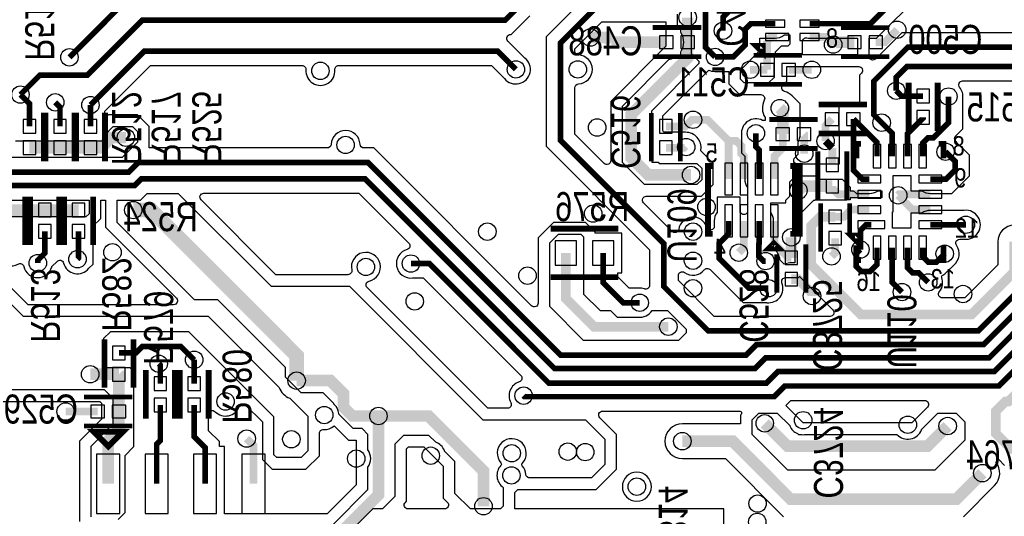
# Model space of a CAD drawing. Extents: x -394 to 5394, y -1015 to 6968.
# Tile 33 of 63: x 129 to 1147, y 2965 to 3478. Entities that reach past the tile are written whole.
import ezdxf

# ---------------------------------------------------------------- set-up
doc = ezdxf.new("R2010")
doc.units = 0
for name, color, linetype in [('ET_BOTTOM', 1, 'CONTINUOUS'), ('PG_SILKSCREEN_BOTTOM', 2, 'CONTINUOUS'), ('PIN_BOTTOM', 1, 'CONTINUOUS'), ('RD_SILKSCREEN_BOTTOM', 254, 'CONTINUOUS'), ('VC_BOTTOM', 1, 'CONTINUOUS')]:
    doc.layers.add(name, color=color, linetype=linetype)

msp = doc.modelspace()

# ---------------------------------------------------------------- linework, layer by layer
at = {"layer": 'ET_BOTTOM'}
for points in [[(203, 2965), (203, 3038), (224.1598, 3059.1598), (224.7666, 3059.1598), (224.7666, 3059.7666), (226, 3061), (226, 3087), (217, 3096), (78, 3096), (40.0001, 3133.9999), (40.0001, 3595.0001), (61, 3616), (61, 6123)], [(124.8898, 3353.2098), (216.8902, 3353.2098), (216.8902, 3358.8902), (226, 3368), (246, 3368), (251, 3363), (251, 3352), (235, 3336), (118, 3336)], [(98.8281, 3292.0998), (201, 3292.0998), (201, 3278), (197.7002, 3274.7002), (175.6398, 3274.7002), (175.6398, 3274), (169.6402, 3274), (169.6402, 3274.7002), (140.6398, 3274.7002), (140.6398, 3274), (134.6402, 3274), (134.6402, 3274.7002), (105.6398, 3274.7002)]]:
    msp.add_lwpolyline(points, dxfattribs=at)
for points, const_width in [([(2010, 3450), (1961, 3450), (1959, 3452), (1890, 3452), (1878, 3464), (1790, 3464), (1756, 3498), (1738, 3498), (1711, 3525), (1556, 3525), (1509, 3572), (1509, 3590), (1487, 3612), (1445, 3612), (1377, 3544), (1308, 3544), (1214, 3450), (1046.9999, 3450), (1012, 3415.0001), (1012, 3380), (1020, 3372)], 5.8), ([(76, 3355), (77, 3355), (111, 3321), (242, 3321), (252, 3331), (489, 3331), (688, 3132), (880, 3132), (891, 3143), (1125.4165, 3143), (1214, 3231.5835), (1214, 3378.0001), (1337.9999, 3502), (1405, 3502), (1427, 3524), (1469, 3524), (1524, 3469), (1594, 3469), (1626, 3437), (1684, 3437), (1695, 3448)], 5.8), ([(1216, 3519), (1053.1, 3519), (1008.36, 3474.26), (945.46, 3474.26)], 5.8), ([(74, 3322), (83.8288, 3312.1712), (99.8288, 3312.1712), (105, 3307), (248, 3307), (255, 3314), (486, 3314), (682, 3118), (889, 3118), (900, 3129), (1130.9327, 3129), (1228, 3226.0673), (1228, 3364.9999), (1350.0001, 3487), (1410, 3487), (1433, 3510), (1463, 3510), (1518, 3455), (1582, 3455), (1613.8288, 3423.1712), (1720.1712, 3423.1712), (1730, 3433)], 5.8), ([(615, 3513), (602, 3500), (241.1, 3500), (180.63, 3439.53)], 5.8), ([(130, 3401), (150, 3421), (199, 3421), (256, 3478), (631, 3478), (647, 3494)], 5.8), ([(533.5, 3226.5), (552.5, 3226.5), (676, 3103), (901, 3103), (913, 3115), (1136.4489, 3115), (1244, 3222.5511), (1244, 3354.0001), (1361.9999, 3472), (1415, 3472), (1439, 3496), (1457, 3496), (1512, 3441), (1572, 3441), (1605, 3408), (1854.3145, 3408), (1932.9, 3329.4145), (1932.9, 3248.8096), (1906.0904, 3222)], 5.8), ([(863.14, 3488.04), (856, 3480.9), (856, 3467)], 5.8), ([(819.51, 3455.2581), (819.51, 3480.65)], 12), ([(910.02, 3474.26), (884.8, 3474.26), (879, 3468.46), (879, 3452.2613), (866.6721, 3439.9334), (847.8553, 3439.9334)], 5.8), ([(1036, 3468), (1023.15, 3455.15), (1013.9036, 3455.15)], 8), ([(740.7419, 3455.2581), (736, 3460), (719, 3460)], 12), ([(797.4628, 3455.2581), (740.7419, 3455.2581)], 12), ([(819.51, 3455.2581), (819.51, 3438.7581), (761.1113, 3380.3594), (761.1113, 3335.8887), (779, 3318), (823, 3318)], 12), ([(901.7564, 3456.7564), (905.48, 3460.48), (911.99, 3460.48)], 8), ([(901.7564, 3426.65), (901.7564, 3456.7564)], 8), ([(969.86, 3452.65), (962.03, 3460.48), (945.46, 3460.48)], 8), ([(991.8564, 3455.15), (972.36, 3455.15), (969.86, 3452.65)], 12), ([(991.86, 3455.15), (991.8564, 3455.15)], 12), ([(642, 3427), (623, 3446), (258.18, 3446), (202.39, 3390.21)], 5.8), ([(1534, 3379), (1534, 3392.9), (1513.9, 3413), (1500, 3413), (1474, 3439), (1356, 3439), (1258, 3341), (1258, 3217), (1141, 3100), (920, 3100), (909, 3089), (651, 3089), (650, 3090)], 5.8), ([(901.7564, 3426.65), (884, 3426.65)], 8), ([(923.8036, 3426.65), (947.8036, 3426.65)], 8), ([(1220, 3430), (1046.1, 3430), (1035, 3418.9), (1035, 3405)], 5.8), ([(130, 3401), (139.39, 3391.61), (139.39, 3368.21)], 5.8), ([(1035, 3405), (1040.53, 3399.47), (1062.83, 3399.47)], 5.8), ([(1089, 3399), (1089, 3371.9), (1073.41, 3356.31), (1067.9, 3356.31), (1062.4, 3350.81), (1062.4, 3337.39)], 5.8), ([(170.89, 3368.21), (170.89, 3388.11), (166, 3393)], 5.8), ([(202.39, 3368.21), (202.39, 3390.21)], 5.8), ([(914.7364, 3387), (917.7364, 3384), (917.7364, 3360.25)], 12), ([(797.01, 3368.1736), (817.1736, 3368.1736), (824, 3375), (825, 3375)], 8), ([(861.87, 3353.13), (840, 3375), (825, 3375)], 8), ([(962, 3353), (962, 3369.01), (968.75, 3375.76)], 8), ([(1015.16, 3337.39), (1015.16, 3351.39), (990.79, 3375.76)], 5.8), ([(990.79, 3375.76), (990.79, 3322.96), (999.98, 3313.77), (1007.28, 3313.77)], 5.8), ([(1062.83, 3377.43), (1062.83, 3376.93), (1046.65, 3360.75), (1046.65, 3337.39)], 5.8), ([(1020, 3372), (1030.91, 3361.09), (1030.91, 3337.39)], 5.8), ([(202.39, 3346.17), (213.649, 3346.17), (224.009, 3356.53), (238.98, 3356.53)], 12), ([(890, 3361), (890, 3347.1), (893.36, 3343.74), (893.36, 3313.85)], 5.8), ([(917.7364, 3360.25), (917.7364, 3345.9864), (909.11, 3337.36), (909.11, 3313.85)], 8), ([(939.7836, 3360.25), (940, 3360.0336), (940, 3340)], 8), ([(139.39, 3346.17), (170.89, 3346.17)], 12), ([(170.89, 3346.17), (202.39, 3346.17)], 12), ([(861.87, 3353.13), (869.62, 3353.13), (875, 3347.75), (875, 3340), (877.62, 3337.38), (877.62, 3313.85)], 8), ([(861.87, 3313.85), (861.87, 3353.13)], 8), ([(962, 3353), (968.9848, 3346.0152)], 8), ([(968.9848, 3346.0152), (968.9848, 3328.5147)], 8), ([(1086, 3342), (1095.8288, 3332.1712), (1095.8288, 3323.1438), (1086.455, 3313.77), (1070.28, 3313.77)], 5.8), ([(968.9848, 3306.4675), (938.4675, 3306.4675), (934, 3302)], 12), ([(968.9848, 3306.4675), (968.9848, 3304.1053), (975.0701, 3298.02), (1007.28, 3298.02)], 8), ([(1070.28, 3298.02), (1038.02, 3298.02), (1037, 3297)], 8), ([(1070.28, 3282.28), (1051.72, 3282.28), (1037, 3297)], 8), ([(120.14, 3281.74), (155.14, 3281.74)], 12), ([(190.14, 3281.74), (155.14, 3281.74)], 12), ([(415.44, 3105.56), (415.44, 3131.44), (265.14, 3281.74), (246.64, 3281.74)], 15), ([(1157, 3249), (1157, 3218), (1113, 3174), (998.3016, 3174), (947.1445, 3225.1571), (947.1445, 3265.4028), (956.4848, 3274.7431), (971.9848, 3274.7431)], 10), ([(971.9848, 3274.7431), (980.7431, 3274.7431), (988.28, 3282.28), (1007.28, 3282.28)], 8), ([(903, 3201), (882.9, 3201), (851.96, 3231.94), (851.96, 3247.35), (861.87, 3257.26), (861.87, 3270.55)], 5.8), ([(872.305, 3237.695), (877.62, 3243.01), (877.62, 3270.55)], 8), ([(900, 3229), (898, 3229), (893.1712, 3233.8288), (893.1712, 3246.9612), (893.36, 3247.15), (893.36, 3270.55)], 5.8), ([(926.61, 3232.3536), (923.6464, 3232.3536), (909.11, 3246.89), (909.11, 3270.55)], 8), ([(998, 3241), (998, 3260.73), (1003.8, 3266.53), (1009.25, 3266.53)], 5.8), ([(1107, 3266.53), (1070.28, 3266.53)], 5.8), ([(155.14, 3259.7), (155.14, 3237.14), (148, 3230), (148, 3227)], 5.8), ([(190.14, 3259.7), (190.14, 3232.14), (189, 3231)], 5.8), ([(926.61, 3232.3536), (926.61, 3253.61)], 12), ([(968.1445, 3233.8556), (971.9848, 3237.6959), (971.9848, 3252.6959)], 8), ([(1015.16, 3242.91), (1015.16, 3225.55), (1007.76, 3218.15), (999.11, 3218.15), (993.61, 3223.65), (993.61, 3236.61), (998, 3241)], 5.8), ([(1041, 3197), (1030.91, 3207.09), (1030.91, 3242.91)], 5.8), ([(1068, 3207), (1058.1712, 3216.8288), (1052.1712, 3216.8288), (1046.65, 3222.35), (1046.65, 3242.91)], 5.8), ([(1085.11, 3236.6675), (1076.4025, 3227.96), (1068.2, 3227.96), (1062.4, 3233.76), (1062.4, 3242.91)], 5.8), ([(799.5572, 3161.2721), (722.7279, 3161.2721), (693.73, 3190.27), (693.73, 3237.46)], 10), ([(770, 3186), (753, 3186), (732.31, 3206.69), (732.31, 3237.46)], 5.8), ([(926.61, 3210.3064), (933.6936, 3210.3064), (948, 3196), (948, 3193)], 10), ([(309.57, 3127.0495), (295.7195, 3140.9), (255.96, 3140.9), (249.21, 3134.15), (231.81, 3134.15)], 5.8), ([(274.57, 3102.41), (274.57, 3121.43), (273, 3123)], 5.8), ([(309.57, 3127.0495), (309.57, 3102.41)], 5.8), ([(231.81, 3112.11), (202.11, 3112.11)], 12), ([(231.8136, 3073.66), (231.8136, 3112.1064), (231.81, 3112.11)], 12), ([(500, 3069), (473, 3069), (464, 3078), (464, 3092), (450.44, 3105.56), (415.44, 3105.56)], 12), ([(1242, 3020), (1216, 3020), (1201, 3035), (1154, 3035), (1138, 3051), (1138, 3074), (1148, 3084), (1151, 3084), (1165, 3098)], 10), ([(274.57, 3080.37), (274.57, 3043.57), (270.79, 3039.79), (270.79, 2998.96)], 5.8), ([(309.57, 3080.37), (309.57, 3047.58), (320.79, 3036.36), (320.79, 2998.96)], 5.8), ([(209.7664, 3073.66), (176.66, 3073.66)], 8), ([(213, 2944), (456.5441, 2944), (500, 2987.4559), (500, 3069)], 12), ([(231.8136, 3073.66), (231.8136, 3054.4836), (220.79, 3043.46), (220.79, 2998.96)], 12), ([(608.53, 2975.83), (608.53, 3012.1693), (551.6993, 3069), (500, 3069)], 12), ([(1088.18, 3058.65), (1067.53, 3038), (922.6, 3038), (899.14, 3061.46)], 12), ([(370.79, 2998.96), (370.79, 3038.66), (363.79, 3045.66)], 8), ([(814, 3043), (866, 3043), (926, 2983), (1097, 2983), (1124, 3010)], 12)]:
    msp.add_lwpolyline(points, dxfattribs=dict(at, const_width=const_width))
for points in [[(1161.2674, 3553.0998), (1161.3754, 3553.088, 0.220153), (1173.3151, 3557.1094, -0.406293), (1178.8942, 3557.0337), (1190.8281, 3545.0998), (1278.3709, 3545.0998, -0.668175), (1281.1993, 3538.2714), (1207.8281, 3464.9002), (1040.828, 3464.9002), (1013.8286, 3437.9008, -0.668175), (1007.0002, 3440.7292), (1007.0002, 3459.3598), (1014.5319, 3459.3598), (1059.2719, 3504.0998), (1214.2674, 3504.0998), (1214.3754, 3504.088, 1.114863), (1214.3754, 3533.912), (1214.2674, 3533.9002), (1071.6291, 3533.9002, -0.668175), (1068.8007, 3540.7286), (1081.1719, 3553.0998)], [(733.1714, 3329.9007), (703.0002, 3360.0719), (703.0002, 3408.0261, -0.398872), (706.7896, 3412.0206, 0.948676), (706.7896, 3441.9794, -0.398872), (703.0002, 3445.9739), (703.0002, 3448.2426), (730.8574, 3476.0998), (796.9998, 3476.0998), (796.9998, 3450.9706), (739.9998, 3393.9706), (739.9998, 3332.7291, -0.668175)], [(919.5178, 3462.7598), (925, 3462.7598), (925, 3453), (923, 3451), (916, 3451), (910, 3445), (910, 3441.1502), (908.8034, 3441.1502), (908.8034, 3418.8034), (903, 3413), (878, 3413), (874, 3417), (874, 3426.1892), (893.9002, 3446.0894), (893.9002, 3449.9002), (894, 3450), (894, 3459.3598), (910.02, 3459.3598, 0.162781), (918.9835, 3462.3574)], [(938, 3455.6792, -0.469228), (942.7323, 3459.6116, 0.046058), (945.46, 3459.3598), (995, 3459.3598), (995, 3442), (938, 3442)], [(927.4645, 3399.7281, 0.127448), (919.6821, 3404.3074, -0.571849), (917.9527, 3410.9819), (922.0002, 3415.0294), (922.0002, 3429.9998), (996.2708, 3429.9998, -0.668175), (999.0992, 3423.1714), (997.0998, 3421.172), (997.0998, 3390.2602), (994.2263, 3390.2602), (994.0126, 3390.3075, 0.109435), (987.5674, 3390.3075), (987.3537, 3390.2602), (975.7898, 3390.2602), (975.7898, 3361.2598), (975.8898, 3361.2598), (975.8898, 3329.0002), (933.0347, 3329.0002, -0.668172), (930.2063, 3335.8286), (933.7366, 3339.3589), (933.7366, 3352.0037, 0.119535), (935.7366, 3360.25), (935.7366, 3391.4559)], [(803.4712, 3259.6009), (773.9007, 3289.1714, -0.668175), (776.7291, 3295.9998), (833.9706, 3295.9998), (846.0002, 3308.0294), (846.0002, 3329.9706), (833.0449, 3342.926), (833.1827, 3343.9125, 0.45548), (817.3364, 3362.1266), (797.01, 3362.1266, 0.014033), (796.1124, 3362.1014, -0.430758), (794.0002, 3364.0983), (794.0002, 3379.0294), (841.3341, 3426.3632), (842.5427, 3425.9055, 0.118181), (849.4799, 3425.0214), (849.5879, 3425.0332), (861.9998, 3425.0332), (861.9998, 3412.0294), (873.0294, 3400.9998), (895.1402, 3400.9998, -0.560221), (898.7031, 3395.1817, 0.262454), (899.4362, 3377.5178), (899.7362, 3377.0338), (899.7362, 3374.138), (897.2548, 3374.138), (896.8261, 3374.357, 0.596634), (875.088, 3359.3754), (875.0998, 3359.2674), (875.0998, 3340.9281), (878.4598, 3337.5681), (878.4598, 3313.85, 0.159967), (881.3598, 3305.0176), (881.3598, 3279.3824, 0.01208), (880.9472, 3278.7925, -0.53635), (874.2828, 3278.7925, 0.01208), (873.8702, 3279.3824), (873.8702, 3295.0502), (849.8698, 3295.0502), (849.8698, 3279.3824, 0.159967), (846.9698, 3270.55), (846.9698, 3263.4319), (845.969, 3262.4311, -0.560602), (839.3342, 3264.0301, 0.788254), (810.2491, 3261.7958, -0.612124)], [(919.2935, 3225.7065), (914.9818, 3230.0182), (914.9023, 3230.7111, 0.221863), (908.2602, 3241.521), (908.2602, 3270.55, 0.159967), (905.3602, 3279.3824), (905.3602, 3289.3498), (921.1102, 3289.3498), (921.1102, 3292.1102), (925, 3296), (925, 3311), (931, 3317), (954.4846, 3317), (954.4846, 3313.5145), (979.1634, 3313.5145), (987.2798, 3305.3981), (987.2798, 3301.7698), (990.9081, 3301.7698), (993.8081, 3298.8698), (1007.2801, 3298.8698, 0.149739), (1015.6261, 3301.4266), (1016.1336, 3301.7698), (1020, 3301.7698), (1020, 3294.2802), (987.2798, 3294.2802), (987.2798, 3292.2802), (984.1378, 3292.2802), (983.8576, 3292), (951, 3292), (950.7433, 3291.7433), (949.4431, 3291.7433), (930.1443, 3272.4445), (930.1443, 3227.3066), (926.61, 3227.3066, 0.092063), (920.5066, 3226.1732)], [(546.3281, 3211.5998), (647.0116, 3110.9163, -0.561012), (645.4078, 3104.28, 0.468678), (636.7893, 3082.8949, -0.567345), (633.2665, 3077.0002), (612.9706, 3077.0002), (488.3372, 3201.6336, -0.591022), (490.2887, 3208.3647, 2.399028), (472.3359, 3219.8423, -0.477794), (468.4256, 3215.0002), (393.9706, 3215.0002), (316.6995, 3292.2714, -0.668177), (319.5279, 3299.0998), (479.8281, 3299.0998), (531.2818, 3247.6461, -0.575003), (529.5158, 3240.9614, 0.922894), (535.1246, 3211.588), (535.2326, 3211.5998)], [(137.9706, 3184.0002), (112.0002, 3209.9706), (112.0002, 3220.4563, -0.480108), (116.8717, 3224.3602, 0.186455), (127.5634, 3225.9655, -0.498196), (133.4286, 3223.4392, 0.773488), (162.4629, 3223.0213), (162.6032, 3223.5311), (167.8539, 3228.7818, -0.575003), (174.5386, 3227.0158, 0.611687), (200.6931, 3221.6044), (200.7612, 3221.6891), (205.0402, 3225.9681), (205.0402, 3259.7, 0.054555), (204.6875, 3262.9226), (204.6402, 3263.1363), (204.6402, 3264.6694), (213.0002, 3273.0294), (213.0002, 3292.0998), (217.9998, 3292.0998), (217.9998, 3264.0294), (291.2005, 3190.8286, -0.668177), (288.3721, 3184.0002)], [(798.6134, 3178), (818, 3158.6134), (818, 3155), (810, 3147), (712, 3147), (677, 3182), (677, 3248), (686, 3257), (709, 3257), (712, 3254), (712, 3195), (729, 3178), (739.9279, 3178), (746.8281, 3171.0998), (768.2674, 3171.0998), (768.3754, 3171.088, 0.286685), (782.6888, 3178)], [(846.8574, 3171.9002), (809.9002, 3208.8574), (809.9002, 3214.0425, -0.61262), (816.2496, 3217.2799, 0.397531), (836.6757, 3219.9289, -0.443911), (842.6016, 3220.2263), (876.7281, 3186.0998), (901.2674, 3186.0998), (901.3754, 3186.088, 0.564824), (916.9452, 3206.5262, -0.529567), (920.6638, 3211.9998), (933.9706, 3211.9998), (935.1153, 3213.1444), (969.5311, 3178.7286, -0.668179), (966.7026, 3171.9002)], [(938.9706, 3062.0002), (921.0215, 3079.9494), (926.1719, 3085.0998), (1064.4721, 3085.0998, -0.668177), (1067.3005, 3078.2714), (1051.0294, 3062.0002)], [(340.7902, 2968.0002), (340.7902, 3037.4602), (335.6902, 3037.4602), (335.6902, 3042.5319), (324.4702, 3053.7519), (324.4702, 3070.6601, -0.670736), (331.3185, 3073.4685, 0.55114), (356.099, 3078.8791, -0.548838), (362.6871, 3080.342), (379.9998, 3063.0294), (379.9998, 3024.0294), (390.0294, 3013.9998), (424.9706, 3013.9998), (439.0002, 3028.0294), (439.0002, 3051.0261, -0.429722), (443.2107, 3055.0206, 0.200696), (454.1102, 3058.9189), (469.0294, 3043.9998), (476.9998, 3043.9998), (476.9998, 2997.9706), (447.0294, 2968.0002)], [(1061.2275, 3055.2275), (1078, 3072), (1097, 3072), (1106, 3063), (1106, 3044), (1075, 3013), (923, 3013), (886, 3050), (886, 3065), (893, 3072), (912, 3072), (924.9285, 3059.0715), (925.08, 3058.7208, 0.191065), (932.9008, 3050.9), (933.2515, 3050.7485), (934, 3050), (935.7137, 3050), (935.9079, 3049.9612, 0.099031), (941.7921, 3049.9612), (941.9863, 3050), (1035.8194, 3050, 0.565596), (1061.0757, 3054.8153)], [(530.9706, 3036.9998), (547.0294, 3036.9998), (566.9998, 3017.0294), (566.9998, 2984.0294), (571.2005, 2979.8286, -0.668177), (568.3721, 2973.0002), (530.6279, 2973.0002, -0.668177), (527.7995, 2979.8286), (529.0002, 2981.0294), (529.0002, 3035.0294)], [(782.0002, 2996, 1), (751.9998, 2996, 1)]]:
    msp.add_lwpolyline(points, format="xyb", close=True, dxfattribs=at)
for points, format in [([(1200.2, 3237.2997, 5.8, 5.8, 0), (1119.9003, 3157, 5.8, 5.8, 0), (840.6855, 3157, 5.8, 5.8, 0), (795, 3202.6855, 5.8, 5.8, 0), (795, 3247, 5.8, 5.8, 0), (688.1, 3353.9, 5.8, 5.8, 0), (688.1, 3454.4145, 5.8, 5.8, 0), (724.6855, 3491, 5.8, 5.8, 0), (794, 3491, 5.8, 5.8, 0), (808.8982, 3505.8982, 5.8, 5.8, 0), (829.0988, 3505.8982, 5.8, 5.8, 0), (838, 3496.997, 5.8, 5.8, 0), (838, 3449.7887, 5.8, 5.8, 0), (847.8553, 3439.9334, 5.8, 5.8, 0)], "xyseb"), ([(709.7848, 3497.1714), (673.1998, 3460.5864), (673.1998, 3347.7281), (780.0998, 3240.8281), (780.0998, 3203.9944, -0.513522), (774.8156, 3200.2062, 0.109267), (768.3754, 3200.912), (768.2674, 3200.9002), (759.1719, 3200.9002), (747.2102, 3212.8619), (747.2102, 3216.9598), (751.3102, 3216.9598), (751.3102, 3257.9602), (724.0002, 3257.9602), (724.0002, 3258.9706), (713.9706, 3269.0002), (681.0294, 3269.0002), (664.9998, 3252.9706), (664.9998, 3185.7291, -0.668175), (658.1714, 3182.9007), (495.1719, 3345.9002), (484.9789, 3345.9002, -0.400402), (480.9834, 3349.7107, 0.953692), (451.0166, 3349.7107, -0.400402), (447.0211, 3345.9002), (263.0002, 3345.9002), (263.0002, 3367.9706), (250.9706, 3380.0002), (221.0294, 3380.0002), (220.7044, 3379.6753, -0.668183), (217.2902, 3381.0895), (217.2902, 3384.0381), (264.3519, 3431.0998), (421.0648, 3431.0998, -0.438652), (425.0511, 3426.7693, 1.086333), (454.9489, 3426.7693, -0.438652), (458.9352, 3431.0998), (616.8281, 3431.0998), (630.2388, 3417.6891), (630.3069, 3417.6044, 1.118809), (651.3133, 3438.7587), (633.8007, 3456.2714, -0.668175), (636.6291, 3463.0998), (637.1719, 3463.0998), (656.3133, 3482.2413, 0.315429)], "xyb"), ([(823.0998, 3490.8251), (823.0998, 3443.6168), (831, 3435.7166), (831, 3433), (782, 3384), (782, 3373.7251), (781.89, 3373.4073, 0.168177), (781.89, 3362.9399), (782, 3362.6221), (782, 3351.6779), (781.89, 3351.3601, 0.168177), (781.89, 3340.8927), (782, 3340.5749), (782, 3338), (782.5098, 3337.4902), (782.5098, 3331.1262), (788.8738, 3331.1262), (790, 3330), (829, 3330), (834, 3325), (834, 3313), (829, 3308), (775, 3308), (752, 3331), (752, 3389), (800.5071, 3437.5071), (801.0941, 3437.628, 0.099694), (807.6353, 3440.4079), (808.1462, 3440.7579), (812.463, 3440.7579), (812.463, 3445.2919), (812.763, 3445.7759, 0.284747), (812.763, 3464.7403), (812.463, 3465.2243), (812.463, 3469.7583), (809, 3469.7583), (809, 3484)], "xyb"), ([(1174.0002, 3249, 1), (1139.9998, 3249), (1139.9998, 3225.0417), (1105.9583, 3191.0002), (1082.7313, 3191.0002, -0.631955), (1079.63, 3197.5264, 0.264572), (1082.0855, 3212.1578, -0.381542), (1083.0688, 3214.6342, 0.08056), (1086.9385, 3217.424), (1094.4233, 3224.9088, 0.398233), (1097.3618, 3245.322, -0.60823), (1100.6289, 3251.6298), (1105.2674, 3251.6298), (1105.3754, 3251.618, 1.114863), (1105.3754, 3281.442), (1105.2674, 3281.4302), (1070.28, 3281.4302, 0.159967), (1061.4476, 3278.5302), (1050.2798, 3278.5302), (1050.2798, 3262.9102), (1031.2502, 3262.9102), (1031.2502, 3279.9998), (1032.0002, 3279.9998), (1032.0002, 3317.3898), (1050.2798, 3317.3898), (1050.2798, 3301.7698), (1061.4476, 3301.7698, 0.159967), (1070.28, 3298.8698), (1092.6269, 3298.8698), (1110.729, 3316.9719), (1110.729, 3338.3431), (1097.7612, 3351.3109), (1097.6931, 3351.3956, 0.028729), (1096.539, 3352.6741, -0.416079), (1096.5209, 3358.3489), (1103.9002, 3365.7281), (1103.9002, 3397.2674), (1103.912, 3397.3754, 0.202421), (1100.5653, 3408.5525, -0.634347), (1103.6493, 3415.0998), (1198.3709, 3415.0998, -0.668175)], "xyb"), ([(797.01, 3346.1264, 8, 8, 0), (817.3364, 3346.1264, 5.8, 5.8, 0), (818, 3346.79, 5.8, 5.8, 0)], "xyseb"), ([(452, 2956), (489, 2993), (489, 3015.9997, 0.333342), (489, 3034.0003), (489, 3050), (483, 3056), (474, 3056), (458.9818, 3071.0182), (458.9023, 3071.7111, 0.169809), (454.5883, 3080.6252), (454, 3081.2114), (454, 3082), (443, 3093), (419.9708, 3093), (404, 3108.9708), (404, 3119), (334, 3189), (310, 3189), (230, 3269), (230, 3292.0998), (254.1719, 3292.0998), (261.0721, 3299), (293, 3299), (389, 3203), (470, 3203), (608, 3065), (714, 3065), (734, 3045), (734, 3019), (720, 3005), (656.3628, 3005, -0.393683), (652.3728, 3008.7179, 0.164767), (648.6497, 3017.5935, -0.387331), (648.6909, 3020.2876, 2.264386), (626.5203, 3020.6265, -0.387331), (626.4791, 3017.9324, 0.461641), (629, 2995.2391), (629, 2976), (626.0002, 2973.0002), (594.9998, 2973.0002), (579, 2989), (579, 3022), (568.2275, 3032.7725), (568.0757, 3033.1847, 0.219672), (559.1847, 3042.0757), (558.7725, 3042.2275), (552, 3049), (526, 3049), (517, 3040), (517, 2986), (504.0002, 2973.0002), (494.0294, 2973.0002), (453.0292, 2932)], "xyb"), ([(100, 3205), (133, 3172), (324, 3172), (397.1118, 3098.8882), (397.2643, 3098.496, 0.210381), (408.376, 3087.3843), (408.7682, 3087.2318), (427, 3069), (427, 3033), (420, 3026), (395, 3026), (392, 3029), (392, 3068), (304, 3156), (223, 3156), (216, 3149), (216, 3120), (217, 3119), (243, 3119), (247, 3115), (247, 3037), (238, 3028), (238, 2969), (231.0002, 2962.0002)], "xyb"), ([(40.0001, 2310.712), (40.0001, 3107.3722, -0.668177), (46.8285, 3110.2006), (73.0294, 3083.9998), (212.0294, 3083.9998), (213.8134, 3082.2158), (213.8134, 3065.7842), (190.9998, 3042.9706), (190.9998, 2960.0294)], "xyb"), ([(857.0002, 2880.9998), (857.0002, 2973.0002), (641.0002, 2973.0002), (641.0002, 2990.0294), (643.9706, 2992.9998), (724.9706, 2992.9998), (746.0002, 3014.0294), (746.0002, 3049.9706), (728.6995, 3067.2714, -0.668177), (731.5279, 3074.0998), (873.3005, 3074.0998, -0.668183), (874.7147, 3070.6856), (873.9998, 3069.9706), (873.9998, 3061.0002), (814, 3061.0002, 1), (814, 3024.9998), (858.5441, 3024.9998), (918.5441, 2964.9998)], "xyb"), ([(1104.4559, 2964.9998), (1136.7281, 2997.2719, 0.38387), (1137.9886, 3021.3282), (1140.957, 3024.001), (1146.9583, 3017.9998)], "xyb")]:
    msp.add_lwpolyline(points, format=format, dxfattribs=at)
at = {"layer": 'PG_SILKSCREEN_BOTTOM'}
for points, const_width in [([(833.4864, 3470.2581), (783.4864, 3470.2581)], 5), ([(1027.88, 3470.15), (977.88, 3470.15)], 5), ([(897.22, 3451.45), (897.22, 3444.38), (890.15, 3451.45), (897.22, 3451.45)], 6), ([(833.4864, 3440.2581), (783.4864, 3440.2581)], 5), ([(937.78, 3441.65), (887.78, 3441.65)], 5), ([(1027.88, 3440.15), (977.88, 3440.15)], 5), ([(937.78, 3411.65), (887.78, 3411.65)], 5), ([(1047.83, 3413.45), (1047.83, 3363.45)], 6), ([(1077.83, 3413.45), (1077.83, 3363.45)], 6), ([(954.77, 3390.76), (1004.77, 3390.76)], 6), ([(154.39, 3332.19), (154.39, 3382.19)], 6), ([(155.89, 3332.19), (155.89, 3382.19)], 6), ([(185.89, 3332.19), (185.89, 3382.19)], 6), ([(187.39, 3332.19), (187.39, 3382.19)], 6), ([(217.39, 3332.19), (217.39, 3382.19)], 6), ([(782.01, 3382.15), (782.01, 3332.15)], 5), ([(812.01, 3382.15), (812.01, 3332.15)], 5), ([(953.76, 3375.25), (903.76, 3375.25)], 5), ([(954.77, 3360.76), (1004.77, 3360.76)], 6), ([(953.76, 3345.25), (903.76, 3345.25)], 5), ([(998.78, 3350.15), (993.78, 3350.15), (993.78, 3335.15)], 6), ([(1078.78, 3350.15), (1083.78, 3350.15), (1083.78, 3335.15)], 6), ([(953.9848, 3342.4911), (953.9848, 3292.4911)], 5), ([(983.9848, 3342.4911), (983.9848, 3292.4911)], 5), ([(845.49, 3257.2), (840.49, 3257.2), (840.49, 3327.2), (845.49, 3327.2)], 6), ([(925.49, 3327.2), (935.49, 3327.2), (935.49, 3257.2), (925.49, 3257.2)], 6), ([(925.49, 3257.2), (930.49, 3257.2), (930.49, 3327.2)], 6), ([(135.14, 3295.72), (135.14, 3245.72)], 6), ([(140.14, 3295.72), (140.14, 3245.72)], 6), ([(170.14, 3295.72), (170.14, 3245.72)], 6), ([(175.14, 3295.72), (175.14, 3245.72)], 6), ([(205.14, 3295.72), (205.14, 3245.72)], 6), ([(956.9848, 3238.7195), (956.9848, 3288.7195)], 5), ([(986.9848, 3258), (986.9848, 3288.7195)], 5), ([(678.02, 3262.46), (748.02, 3262.46)], 6), ([(995.39, 3248.41), (988.32, 3255.48), (995.39, 3255.48), (995.39, 3248.41)], 6), ([(913.49, 3242.2), (903.49, 3242.2), (908.49, 3247.2), (913.49, 3242.2)], 6), ([(941.61, 3196.33), (941.61, 3246.33)], 5), ([(993.78, 3245.15), (993.78, 3230.15), (998.78, 3230.15)], 6), ([(1078.78, 3230.15), (1083.78, 3230.15), (1083.78, 3245.15)], 6), ([(911.61, 3196.33), (911.61, 3236)], 5), ([(678.02, 3212.46), (748.02, 3212.46)], 6), ([(216.81, 3098.13), (216.81, 3148.13)], 6), ([(246.81, 3098.13), (246.81, 3148.13)], 6), ([(259.57, 3116.39), (259.57, 3066.39)], 6), ([(289.57, 3116.39), (289.57, 3066.39)], 6), ([(294.57, 3116.39), (294.57, 3066.39)], 6), ([(324.57, 3116.39), (324.57, 3066.39)], 6), ([(195.79, 3088.66), (245.79, 3088.66)], 5), ([(195.79, 3058.66), (245.79, 3058.66)], 5), ([(220.79, 3037.66), (205.79, 3052.66), (235.79, 3052.66), (220.79, 3037.66)], 6)]:
    msp.add_lwpolyline(points, dxfattribs=dict(at, const_width=const_width))
at = {"layer": 'PIN_BOTTOM'}
for points in [[(920.02, 3470.76), (920.02, 3477.76), (900.02, 3477.76), (900.02, 3470.76)], [(955.46, 3470.76), (955.46, 3477.76), (935.46, 3477.76), (935.46, 3470.76)], [(804.4628, 3448.7581), (804.4628, 3461.7581), (790.4628, 3461.7581), (790.4628, 3448.7581)], [(826.51, 3448.7581), (826.51, 3461.7581), (812.51, 3461.7581), (812.51, 3448.7581)], [(923.99, 3456.98), (923.99, 3463.98), (899.99, 3463.98), (899.99, 3456.98)], [(955.46, 3456.98), (955.46, 3463.98), (935.46, 3463.98), (935.46, 3456.98)], [(998.8564, 3448.65), (998.8564, 3461.65), (984.8564, 3461.65), (984.8564, 3448.65)], [(1020.9036, 3448.65), (1020.9036, 3461.65), (1006.9036, 3461.65), (1006.9036, 3448.65)], [(908.7564, 3420.15), (908.7564, 3433.15), (894.7564, 3433.15), (894.7564, 3420.15)], [(930.8036, 3420.15), (930.8036, 3433.15), (916.8036, 3433.15), (916.8036, 3420.15)], [(1069.33, 3406.47), (1056.33, 3406.47), (1056.33, 3392.47), (1069.33, 3392.47)], [(961.75, 3382.26), (961.75, 3369.26), (975.75, 3369.26), (975.75, 3382.26)], [(983.79, 3382.26), (983.79, 3369.26), (997.79, 3369.26), (997.79, 3382.26)], [(1069.33, 3384.43), (1056.33, 3384.43), (1056.33, 3370.43), (1069.33, 3370.43)], [(132.89, 3361.21), (145.89, 3361.21), (145.89, 3375.21), (132.89, 3375.21)], [(164.39, 3361.21), (177.39, 3361.21), (177.39, 3375.21), (164.39, 3375.21)], [(195.89, 3361.21), (208.89, 3361.21), (208.89, 3375.21), (195.89, 3375.21)], [(803.51, 3375.1736), (790.51, 3375.1736), (790.51, 3361.1736), (803.51, 3361.1736)], [(924.7364, 3353.75), (924.7364, 3366.75), (910.7364, 3366.75), (910.7364, 3353.75)], [(946.7836, 3353.75), (946.7836, 3366.75), (932.7836, 3366.75), (932.7836, 3353.75)], [(132.89, 3339.17), (145.89, 3339.17), (145.89, 3353.17), (132.89, 3353.17)], [(164.39, 3339.17), (177.39, 3339.17), (177.39, 3353.17), (164.39, 3353.17)], [(195.89, 3339.17), (208.89, 3339.17), (208.89, 3353.17), (195.89, 3353.17)], [(803.51, 3353.1264), (790.51, 3353.1264), (790.51, 3339.1264), (803.51, 3339.1264)], [(1019.16, 3349.39), (1011.16, 3349.39), (1011.16, 3325.39), (1019.16, 3325.39)], [(1034.91, 3349.39), (1026.91, 3349.39), (1026.91, 3325.39), (1034.91, 3325.39)], [(1050.65, 3349.39), (1042.65, 3349.39), (1042.65, 3325.39), (1050.65, 3325.39)], [(1066.4, 3349.39), (1058.4, 3349.39), (1058.4, 3325.39), (1066.4, 3325.39)], [(857.87, 3297.35), (865.87, 3297.35), (865.87, 3330.35), (857.87, 3330.35)], [(873.62, 3297.35), (881.62, 3297.35), (881.62, 3330.35), (873.62, 3330.35)], [(889.36, 3297.35), (897.36, 3297.35), (897.36, 3330.35), (889.36, 3330.35)], [(905.11, 3297.35), (913.11, 3297.35), (913.11, 3330.35), (905.11, 3330.35)], [(975.4848, 3335.5147), (962.4848, 3335.5147), (962.4848, 3321.5147), (975.4848, 3321.5147)], [(995.28, 3317.77), (995.28, 3309.77), (1019.28, 3309.77), (1019.28, 3317.77)], [(1058.28, 3317.77), (1058.28, 3309.77), (1082.28, 3309.77), (1082.28, 3317.77)], [(975.4848, 3313.4675), (962.4848, 3313.4675), (962.4848, 3299.4675), (975.4848, 3299.4675)], [(995.28, 3302.02), (995.28, 3294.02), (1019.28, 3294.02), (1019.28, 3302.02)], [(1058.28, 3302.02), (1058.28, 3294.02), (1082.28, 3294.02), (1082.28, 3302.02)], [(161.64, 3288.74), (148.64, 3288.74), (148.64, 3274.74), (161.64, 3274.74)], [(196.64, 3288.74), (183.64, 3288.74), (183.64, 3274.74), (196.64, 3274.74)], [(857.87, 3254.05), (865.87, 3254.05), (865.87, 3287.05), (857.87, 3287.05)], [(873.62, 3254.05), (881.62, 3254.05), (881.62, 3287.05), (873.62, 3287.05)], [(889.36, 3254.05), (897.36, 3254.05), (897.36, 3287.05), (889.36, 3287.05)], [(905.11, 3254.05), (913.11, 3254.05), (913.11, 3287.05), (905.11, 3287.05)], [(965.4848, 3267.7431), (978.4848, 3267.7431), (978.4848, 3281.7431), (965.4848, 3281.7431)], [(995.28, 3286.28), (995.28, 3278.28), (1019.28, 3278.28), (1019.28, 3286.28)], [(1058.28, 3286.28), (1058.28, 3278.28), (1082.28, 3278.28), (1082.28, 3286.28)], [(161.64, 3266.7), (148.64, 3266.7), (148.64, 3252.7), (161.64, 3252.7)], [(196.64, 3266.7), (183.64, 3266.7), (183.64, 3252.7), (196.64, 3252.7)], [(995.25, 3270.53), (995.25, 3262.53), (1023.25, 3262.53), (1023.25, 3270.53)], [(1058.28, 3270.53), (1058.28, 3262.53), (1082.28, 3262.53), (1082.28, 3270.53)], [(965.4848, 3245.6959), (978.4848, 3245.6959), (978.4848, 3259.6959), (965.4848, 3259.6959)], [(682.73, 3249.96), (682.73, 3224.96), (704.73, 3224.96), (704.73, 3249.96)], [(721.31, 3249.96), (721.31, 3224.96), (743.31, 3224.96), (743.31, 3249.96)], [(1019.16, 3254.91), (1011.16, 3254.91), (1011.16, 3230.91), (1019.16, 3230.91)], [(1034.91, 3254.91), (1026.91, 3254.91), (1026.91, 3230.91), (1034.91, 3230.91)], [(1050.65, 3254.91), (1042.65, 3254.91), (1042.65, 3230.91), (1050.65, 3230.91)], [(1066.4, 3254.91), (1058.4, 3254.91), (1058.4, 3230.91), (1066.4, 3230.91)], [(920.11, 3225.3536), (933.11, 3225.3536), (933.11, 3239.3536), (920.11, 3239.3536)], [(920.11, 3203.3064), (933.11, 3203.3064), (933.11, 3217.3064), (920.11, 3217.3064)], [(225.31, 3127.15), (238.31, 3127.15), (238.31, 3141.15), (225.31, 3141.15)], [(225.31, 3105.11), (238.31, 3105.11), (238.31, 3119.11), (225.31, 3119.11)], [(281.07, 3109.41), (268.07, 3109.41), (268.07, 3095.41), (281.07, 3095.41)], [(316.07, 3109.41), (303.07, 3109.41), (303.07, 3095.41), (316.07, 3095.41)], [(281.07, 3087.37), (268.07, 3087.37), (268.07, 3073.37), (281.07, 3073.37)], [(316.07, 3087.37), (303.07, 3087.37), (303.07, 3073.37), (316.07, 3073.37)], [(202.7664, 3080.16), (202.7664, 3067.16), (216.7664, 3067.16), (216.7664, 3080.16)], [(224.8136, 3080.16), (224.8136, 3067.16), (238.8136, 3067.16), (238.8136, 3080.16)], [(232.79, 3029.46), (208.79, 3029.46), (208.79, 2968.46), (232.79, 2968.46)], [(282.79, 3029.46), (258.79, 3029.46), (258.79, 2968.46), (282.79, 2968.46)], [(332.79, 3029.46), (308.79, 3029.46), (308.79, 2968.46), (332.79, 2968.46)], [(382.79, 3029.46), (358.79, 3029.46), (358.79, 2968.46), (382.79, 2968.46)]]:
    msp.add_lwpolyline(points, close=True, dxfattribs=at)
at = {"layer": 'VC_BOTTOM'}
for centre in [(819.51, 3480.65), (856, 3467), (1036, 3468), (719, 3460), (969.86, 3452.65), (180.63, 3439.53), (847.8553, 3439.9334), (440, 3425.53), (642, 3427), (706, 3427), (884, 3426.65), (947.8036, 3426.65), (130, 3401), (1035, 3405), (166, 3393), (202.39, 3390.21), (1089, 3399), (914.7364, 3387), (825, 3375), (1020, 3372), (726, 3367), (890, 3361), (238.98, 3356.53), (466, 3349), (962, 3353), (818, 3346.79), (940, 3340), (1086, 3342), (823, 3318), (934, 3302), (1037, 3297), (246.64, 3281.74), (721.8736, 3278.1264), (839, 3285), (612.48, 3259.43), (825.06, 3259.42), (1107, 3266.53), (926.61, 3253.61), (225.14, 3238.14), (872.305, 3237.695), (998, 3241), (1085.11, 3236.6675), (148, 3227), (189, 3231), (533.5, 3226.5), (825.06, 3229.42), (900, 3229), (968.1445, 3233.8556), (487, 3223), (654, 3214), (1068, 3207), (825, 3201), (903, 3201), (1041, 3197), (537.46, 3187.41), (770, 3186), (948, 3193), (1104, 3195), (799.5572, 3161.2721), (309.57, 3127.0495), (273, 3123), (202.11, 3112.11), (415.44, 3105.56), (650, 3090), (342, 3084), (176.66, 3073.66), (444, 3070), (500, 3069), (938.85, 3064.67), (899.14, 3061.46), (1047, 3060), (1088.18, 3058.65), (363.79, 3045.66), (410, 3045), (814, 3043), (477, 3025), (554, 3028), (637.76, 3030.56), (695.61, 3032.21), (713.66, 3031.71), (637.41, 3007.66), (1124, 3010), (767, 2996), (608.53, 2975.83), (891.76, 2978.56), (891.41, 2959.66)]:
    msp.add_circle(centre, 9, dxfattribs=at)

# ---------------------------------------------------------------- texts
at = {"layer": 'PG_SILKSCREEN_BOTTOM', "text_generation_flag": 2, "width": 0.85}
for s, p in [('8', (974.95, 3449.42)), ('8', (1105.84, 3338.07)), ('5', (850.56, 3330.81)), ('9', (1107.57, 3305.04)), ('12', (1120.87, 3253.24)), ('4', (859.12, 3232.21)), ('16', (1019.25, 3198.12)), ('13', (1095.83, 3200.81))]:
    msp.add_text(s, height=20, dxfattribs=at).set_placement(p)
at = {"layer": 'RD_SILKSCREEN_BOTTOM', "text_generation_flag": 2, "width": 0.8}
for s, p in [('C470', (849.46, 3450.46)), ('R515', (135, 3436.04)), ('R512', (224.8, 3327.9)), ('R517', (265.7, 3327.94)), ('R525', (307.64, 3327.99)), ('C516', (740.57, 3324.04)), ('U109', (798.66, 3227.56)), ('R582', (214.56, 3156.37)), ('R513', (141.06, 3144.81)), ('C528', (873.09, 3144.67)), ('C3725', (949.0152, 3115.5089)), ('R579', (257.85, 3121.8)), ('U110', (1025.85, 3118.05)), ('R580', (338.9, 3061.39)), ('C3724', (949.9848, 2983.7195)), ('R314', (789.63, 2920.2))]:
    msp.add_text(s, height=30, rotation=270, dxfattribs=at).set_placement(p)
for s, p in [('C488', (772.9281, 3441.5736)), ('C500', (1124.1, 3443.02)), ('C511', (883.4, 3399.1)), ('C515', (1184.56, 3373.31)), ('R576', (759.27, 3270.34)), ('R524', (313.23, 3259.93)), ('C529', (189.46, 3061.2)), ('C3764', (1201.8898, 3014))]:
    msp.add_text(s, height=30, dxfattribs=at).set_placement(p)

doc.saveas('drawing.dxf')
